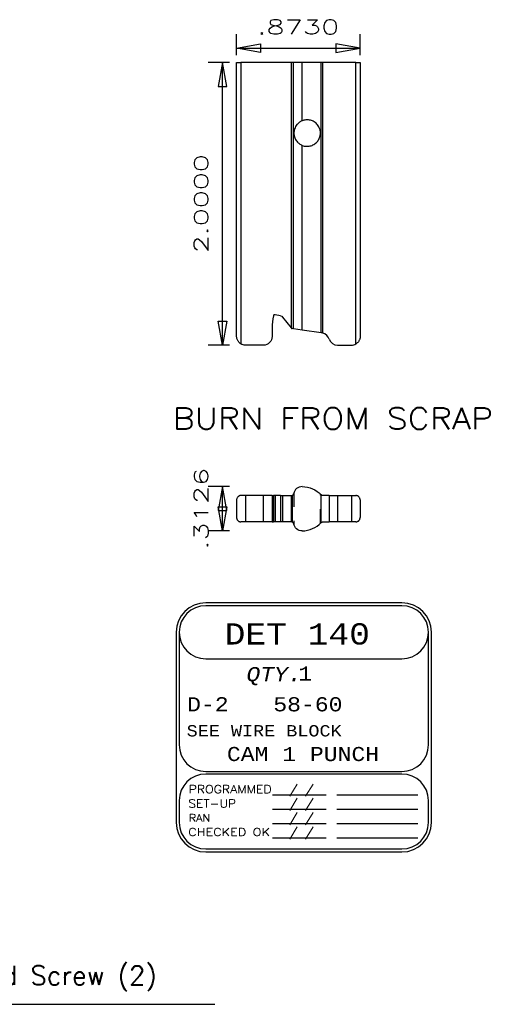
# Model space of a CAD drawing. Header units: inches. Extents: x 3 to 289, y 4 to 291.
# Tile 112 of 256: x 94.65 to 97.98, y 70.76 to 77.72. Entities that reach past the tile are written whole.
import ezdxf
from ezdxf.enums import TextEntityAlignment as Align

# ---------------------------------------------------------------- set-up
doc = ezdxf.new("R2010")
doc.units = ezdxf.units.IN
doc.header["$LTSCALE"] = 0.5
doc.header["$MEASUREMENT"] = 0
doc.linetypes.add('HIDDEN', pattern=[0.225, 0.15, -0.075])
for name, color, linetype in [('DIE', 7, 'Continuous'), ('MFB', 7, 'Continuous'), ('PLOTVIEW1', 7, 'Continuous')]:
    doc.layers.add(name, color=color, linetype=linetype)
doc.styles.add('VERO0-Simplex', font='simplex_.ttf')
doc.styles.add('VERO2-Courier New', font='cour.ttf')
doc.styles.add('VERO3-RomanS', font='romans__.ttf')
doc.styles.add('VERO8-Courier New', font='couri.ttf')

# ---------------------------------------------------------------- blocks, each defined once
blk = doc.blocks.new('ArrowheadClosed')
at = {"color": 0}
for p, q in [((0, 0), (-1, 0.176)), ((-1, 0.176), (-1, -0.176)), ((-1, -0.176), (0, 0))]:
    blk.add_line(p, q, dxfattribs=at)

msp = doc.modelspace()

# ---------------------------------------------------------------- linework, layer by layer
at = {"layer": 'DIE', "color": 56, "linetype": 'Continuous'}
for p, q in [((96.1818, 77.4691), (96.1818, 77.6191)), ((97.0548, 77.4691), (97.0548, 77.6191)), ((96.1818, 77.5191), (97.0548, 77.5191)), ((96.1318, 77.4191), (95.9818, 77.4191)), ((96.0818, 75.4191), (96.0818, 77.4191)), ((96.1318, 75.4191), (95.9818, 75.4191)), ((96.1318, 74.4191), (95.9818, 74.4191)), ((96.0818, 74.1064), (96.0818, 74.4191)), ((96.1318, 74.1064), (95.9818, 74.1064))]:
    msp.add_line(p, q, dxfattribs=at)
at = {"layer": 'DIE', "color": 9, "linetype": 'Continuous'}
for p, q in [((96.1818, 75.4816), (96.1818, 77.4191)), ((96.1818, 77.4191), (96.2118, 77.4191)), ((96.5695, 77.4191), (96.2118, 77.4191)), ((96.5853, 77.4191), (96.5695, 77.4191)), ((96.6463, 77.4191), (96.5853, 77.4191)), ((96.6464, 77.4191), (96.6463, 77.4191)), ((96.7802, 77.4191), (96.6464, 77.4191)), ((96.7919, 77.4191), (96.7802, 77.4191)), ((97.0248, 77.4191), (96.7919, 77.4191)), ((97.0248, 77.4191), (97.0548, 77.4191)), ((97.0548, 77.4191), (97.0548, 75.4704)), ((96.6579, 77.01), (96.6521, 77.0083)), ((96.6642, 77.0113), (96.6579, 77.01)), ((96.6707, 77.0123), (96.6642, 77.0113)), ((96.6771, 77.0127), (96.6707, 77.0123)), ((96.6835, 77.0128), (96.6771, 77.0127)), ((96.6899, 77.0124), (96.6835, 77.0128)), ((96.6971, 77.0114), (96.6899, 77.0124)), ((96.7042, 77.0099), (96.6971, 77.0114)), ((96.7111, 77.0078), (96.7042, 77.0099)), ((96.5893, 76.9393), (96.5883, 76.934)), ((96.5906, 76.9444), (96.5893, 76.9393)), ((96.5921, 76.9494), (96.5906, 76.9444)), ((96.5951, 76.9571), (96.5921, 76.9494)), ((96.5988, 76.9646), (96.5951, 76.9571)), ((96.6033, 76.9717), (96.5988, 76.9646)), ((96.6084, 76.9786), (96.6033, 76.9717)), ((96.6125, 76.9832), (96.6084, 76.9786)), ((96.617, 76.9877), (96.6125, 76.9832)), ((96.6219, 76.992), (96.617, 76.9877)), ((96.6271, 76.9959), (96.6219, 76.992)), ((96.6307, 76.9983), (96.6271, 76.9959)), ((96.6344, 77.0005), (96.6307, 76.9983)), ((96.6383, 77.0026), (96.6344, 77.0005)), ((96.6423, 77.0045), (96.6383, 77.0026)), ((96.6463, 77.0063), (96.6423, 77.0045)), ((96.6464, 77.0063), (96.6463, 77.0063)), ((96.6521, 77.0083), (96.6464, 77.0063)), ((96.7177, 77.0053), (96.7111, 77.0078)), ((96.724, 77.0023), (96.7177, 77.0053)), ((96.731, 76.9983), (96.724, 77.0023)), ((96.7376, 76.9937), (96.731, 76.9983)), ((96.7437, 76.9886), (96.7376, 76.9937)), ((96.7494, 76.983), (96.7437, 76.9886)), ((96.7545, 76.977), (96.7494, 76.983)), ((96.7591, 76.9706), (96.7545, 76.977)), ((96.7632, 76.9638), (96.7591, 76.9706)), ((96.7668, 76.9565), (96.7632, 76.9638)), ((96.7688, 76.9515), (96.7668, 76.9565)), ((96.7705, 76.9463), (96.7688, 76.9515)), ((96.772, 76.9409), (96.7705, 76.9463)), ((96.7732, 76.9354), (96.772, 76.9409)), ((96.5872, 76.9229), (96.5871, 76.9205)), ((96.5871, 76.9205), (96.5871, 76.918)), ((96.5871, 76.918), (96.5871, 76.9155)), ((96.5871, 76.9155), (96.5873, 76.9131)), ((96.5873, 76.9258), (96.5872, 76.9229)), ((96.5876, 76.9286), (96.5873, 76.9258)), ((96.5873, 76.9131), (96.5876, 76.9096)), ((96.5879, 76.9313), (96.5876, 76.9286)), ((96.5876, 76.9096), (96.588, 76.9062)), ((96.5883, 76.934), (96.5879, 76.9313)), ((96.588, 76.9062), (96.5885, 76.9029)), ((96.5885, 76.9029), (96.5891, 76.8997)), ((96.5891, 76.8997), (96.5909, 76.8926)), ((96.5909, 76.8926), (96.5932, 76.8858)), ((96.5932, 76.8858), (96.5959, 76.8793)), ((96.5959, 76.8793), (96.5992, 76.873)), ((96.5992, 76.873), (96.6029, 76.8669)), ((96.7597, 76.8685), (96.7633, 76.8745)), ((96.7633, 76.8745), (96.7665, 76.8809)), ((96.7665, 76.8809), (96.7691, 76.8876)), ((96.7691, 76.8876), (96.7709, 76.8932)), ((96.7709, 76.8932), (96.7724, 76.899)), ((96.7724, 76.899), (96.7735, 76.905)), ((96.7739, 76.9306), (96.7732, 76.9354)), ((96.7735, 76.905), (96.7742, 76.911)), ((96.7743, 76.9257), (96.7739, 76.9306)), ((96.7742, 76.911), (96.7745, 76.9159)), ((96.7746, 76.9208), (96.7743, 76.9257)), ((96.7745, 76.9159), (96.7746, 76.9208)), ((96.6029, 76.8669), (96.6072, 76.8611)), ((96.6072, 76.8611), (96.612, 76.8555)), ((96.612, 76.8555), (96.6173, 76.8502)), ((96.6173, 76.8502), (96.6213, 76.8467)), ((96.6213, 76.8467), (96.6256, 76.8433)), ((96.6256, 76.8433), (96.6301, 76.8402)), ((96.6301, 76.8402), (96.6349, 76.8374)), ((96.6349, 76.8374), (96.6386, 76.8354)), ((96.6386, 76.8354), (96.6424, 76.8335)), ((96.6424, 76.8335), (96.6463, 76.8319)), ((96.6463, 76.8319), (96.6464, 76.8319)), ((96.6464, 76.8319), (96.6532, 76.8295)), ((96.6532, 76.8295), (96.6601, 76.8276)), ((96.6601, 76.8276), (96.6672, 76.8263)), ((96.6672, 76.8263), (96.6743, 76.8256)), ((96.6743, 76.8256), (96.6814, 76.8253)), ((96.6814, 76.8253), (96.6884, 76.8256)), ((96.6884, 76.8256), (96.6954, 76.8265)), ((96.6954, 76.8265), (96.7022, 76.8278)), ((96.7022, 76.8278), (96.7089, 76.8296)), ((96.7089, 76.8296), (96.7155, 76.832)), ((96.7155, 76.832), (96.7218, 76.8348)), ((96.7218, 76.8348), (96.7279, 76.838)), ((96.7279, 76.838), (96.7344, 76.8421)), ((96.7344, 76.8421), (96.7405, 76.8467)), ((96.7405, 76.8467), (96.7462, 76.8518)), ((96.7462, 76.8518), (96.7514, 76.8574)), ((96.7514, 76.8574), (96.7558, 76.8627)), ((96.7558, 76.8627), (96.7597, 76.8685)), ((96.4921, 75.6276), (96.4534, 75.6344)), ((96.5075, 75.6182), (96.5669, 75.5411)), ((96.1818, 75.4813), (96.1818, 75.4816)), ((96.182, 75.477), (96.1818, 75.4813)), ((96.1825, 75.4727), (96.182, 75.477)), ((96.4333, 75.5404), (96.4333, 75.4816)), ((96.5695, 75.5385), (96.5703, 75.5381)), ((96.5703, 75.5381), (96.571, 75.5376)), ((96.571, 75.5376), (96.5718, 75.5373)), ((96.5718, 75.5373), (96.5726, 75.5369)), ((96.5726, 75.5369), (96.5732, 75.5367)), ((96.5732, 75.5367), (96.5738, 75.5366)), ((96.5738, 75.5366), (96.5745, 75.5364)), ((96.5745, 75.5364), (96.5751, 75.5363)), ((96.5853, 75.5349), (96.5751, 75.5363)), ((96.6463, 75.5263), (96.5853, 75.5349)), ((96.6464, 75.5263), (96.6463, 75.5263)), ((96.7802, 75.5075), (96.6464, 75.5263)), ((96.7804, 75.5075), (96.7802, 75.5075)), ((96.7811, 75.5074), (96.7804, 75.5075)), ((96.7819, 75.5073), (96.7811, 75.5074)), ((96.7826, 75.5071), (96.7819, 75.5073)), ((96.7834, 75.507), (96.7826, 75.5071)), ((96.7842, 75.5068), (96.7834, 75.507)), ((96.7854, 75.5066), (96.7842, 75.5068)), ((96.7866, 75.5063), (96.7854, 75.5066)), ((96.7879, 75.506), (96.7866, 75.5063)), ((96.7893, 75.5056), (96.7879, 75.506)), ((96.7906, 75.5053), (96.7893, 75.5056)), ((96.7919, 75.5049), (96.7906, 75.5053)), ((96.1835, 75.4673), (96.1825, 75.4727)), ((96.185, 75.4619), (96.1835, 75.4673)), ((96.1871, 75.4566), (96.185, 75.4619)), ((96.1896, 75.4514), (96.1871, 75.4566)), ((96.1918, 75.4478), (96.1896, 75.4514)), ((96.1942, 75.4442), (96.1918, 75.4478)), ((96.1969, 75.4408), (96.1942, 75.4442)), ((96.2, 75.4375), (96.1969, 75.4408)), ((96.2021, 75.4355), (96.2, 75.4375)), ((96.2044, 75.4335), (96.2021, 75.4355)), ((96.2068, 75.4316), (96.2044, 75.4335)), ((96.2093, 75.4298), (96.2068, 75.4316)), ((96.2118, 75.4282), (96.2093, 75.4298)), ((96.3708, 75.4191), (96.2443, 75.4191)), ((96.8952, 75.4191), (96.9933, 75.4191)), ((97.0276, 75.4293), (97.0248, 75.4276)), ((97.0303, 75.4312), (97.0276, 75.4293)), ((97.0328, 75.4331), (97.0303, 75.4312)), ((97.0355, 75.4355), (97.0328, 75.4331)), ((97.0381, 75.4379), (97.0355, 75.4355)), ((97.0404, 75.4405), (97.0381, 75.4379)), ((97.0426, 75.4431), (97.0404, 75.4405)), ((97.0451, 75.4465), (97.0426, 75.4431)), ((97.0473, 75.4501), (97.0451, 75.4465)), ((97.0492, 75.4536), (97.0473, 75.4501)), ((97.0509, 75.4572), (97.0492, 75.4536)), ((97.0523, 75.4608), (97.0509, 75.4572)), ((97.0529, 75.4628), (97.0523, 75.4608)), ((97.0535, 75.4648), (97.0529, 75.4628)), ((97.054, 75.4667), (97.0535, 75.4648)), ((97.0544, 75.4684), (97.054, 75.4667)), ((97.0545, 75.4689), (97.0544, 75.4684)), ((97.0546, 75.4693), (97.0545, 75.4689)), ((97.0547, 75.4697), (97.0546, 75.4693)), ((97.0548, 75.47), (97.0547, 75.4697)), ((97.0548, 75.4704), (97.0548, 75.4704)), ((97.0548, 75.4704), (97.0548, 75.4704)), ((97.0548, 75.4704), (97.0548, 75.4703)), ((97.0548, 75.4703), (97.0548, 75.4702)), ((97.0548, 75.4702), (97.0548, 75.47)), ((96.6464, 74.4191), (96.6463, 74.4191)), ((96.182, 74.3289), (96.1818, 74.3259)), ((96.1818, 74.3259), (96.1818, 74.3258)), ((96.1818, 74.3258), (96.1818, 74.1998)), ((96.1825, 74.3319), (96.182, 74.3289)), ((96.1835, 74.3357), (96.1825, 74.3319)), ((96.1851, 74.3393), (96.1835, 74.3357)), ((96.1871, 74.3427), (96.1851, 74.3393)), ((96.1896, 74.3459), (96.1871, 74.3427)), ((96.1918, 74.3481), (96.1896, 74.3459)), ((96.1943, 74.3501), (96.1918, 74.3481)), ((96.197, 74.3518), (96.1943, 74.3501)), ((96.2, 74.3533), (96.197, 74.3518)), ((96.2018, 74.354), (96.2, 74.3533)), ((96.2037, 74.3546), (96.2018, 74.354)), ((96.2057, 74.3551), (96.2037, 74.3546)), ((96.2076, 74.3555), (96.2057, 74.3551)), ((96.2097, 74.3557), (96.2076, 74.3555)), ((96.2118, 74.3558), (96.2097, 74.3557)), ((96.2443, 74.3558), (96.2118, 74.3558)), ((96.3708, 74.3558), (96.2443, 74.3558)), ((96.4333, 74.3558), (96.3708, 74.3558)), ((96.4333, 74.3558), (96.4333, 74.1698)), ((96.4333, 74.3558), (96.4333, 74.1698)), ((96.4333, 74.3558), (96.4418, 74.3558)), ((96.4534, 74.3558), (96.4418, 74.3558)), ((96.4921, 74.3558), (96.4534, 74.3558)), ((96.4921, 74.3558), (96.5075, 74.3558)), ((96.5075, 74.3558), (96.5669, 74.3558)), ((96.5669, 74.3558), (96.5695, 74.3558)), ((96.5695, 74.3558), (96.5703, 74.3558)), ((96.5703, 74.3558), (96.571, 74.3558)), ((96.571, 74.3558), (96.5718, 74.3559)), ((96.5718, 74.3559), (96.5726, 74.3561)), ((96.5726, 74.3561), (96.5732, 74.3562)), ((96.5732, 74.3562), (96.5738, 74.3563)), ((96.5738, 74.3563), (96.5745, 74.3565)), ((96.5745, 74.3565), (96.5751, 74.3567)), ((96.7804, 74.3606), (96.7802, 74.3608)), ((96.7811, 74.3599), (96.7804, 74.3606)), ((96.7819, 74.3592), (96.7811, 74.3599)), ((96.7826, 74.3587), (96.7819, 74.3592)), ((96.7834, 74.3582), (96.7826, 74.3587)), ((96.7842, 74.3577), (96.7834, 74.3582)), ((96.7854, 74.3571), (96.7842, 74.3577)), ((96.7866, 74.3566), (96.7854, 74.3571)), ((96.7879, 74.3562), (96.7866, 74.3566)), ((96.7893, 74.356), (96.7879, 74.3562)), ((96.7906, 74.3558), (96.7893, 74.356)), ((96.7919, 74.3558), (96.7906, 74.3558)), ((96.836, 74.3558), (96.7919, 74.3558)), ((96.836, 74.3558), (96.8952, 74.3558)), ((96.8952, 74.3558), (96.9933, 74.3558)), ((96.9933, 74.3558), (97.0248, 74.3558)), ((97.0276, 74.3556), (97.0248, 74.3558)), ((97.0303, 74.3553), (97.0276, 74.3556)), ((97.0328, 74.3547), (97.0303, 74.3553)), ((97.0355, 74.3538), (97.0328, 74.3547)), ((97.0381, 74.3527), (97.0355, 74.3538)), ((97.0404, 74.3514), (97.0381, 74.3527)), ((97.0426, 74.3499), (97.0404, 74.3514)), ((97.0451, 74.3479), (97.0426, 74.3499)), ((97.0473, 74.3457), (97.0451, 74.3479)), ((97.0492, 74.3432), (97.0473, 74.3457)), ((97.0509, 74.3406), (97.0492, 74.3432)), ((97.0523, 74.3379), (97.0509, 74.3406)), ((97.0529, 74.3362), (97.0523, 74.3379)), ((97.0535, 74.3345), (97.0529, 74.3362)), ((97.054, 74.3326), (97.0535, 74.3345)), ((97.0544, 74.3306), (97.054, 74.3326)), ((97.0545, 74.33), (97.0544, 74.3306)), ((97.0546, 74.3293), (97.0545, 74.33)), ((97.0547, 74.3286), (97.0546, 74.3293)), ((97.0548, 74.3279), (97.0547, 74.3286)), ((97.0548, 74.3275), (97.0548, 74.3279)), ((97.0548, 74.327), (97.0548, 74.3275)), ((97.0548, 74.3266), (97.0548, 74.327)), ((97.0548, 74.3262), (97.0548, 74.3266)), ((97.0548, 74.3258), (97.0548, 74.3262)), ((97.0548, 74.3258), (97.0548, 74.1998)), ((96.1818, 74.1998), (96.1818, 74.1996)), ((96.1818, 74.1996), (96.182, 74.1966)), ((96.182, 74.1966), (96.1825, 74.1936)), ((96.1825, 74.1936), (96.1835, 74.1899)), ((96.1835, 74.1899), (96.185, 74.1864)), ((96.185, 74.1864), (96.1863, 74.184)), ((96.1863, 74.184), (96.1878, 74.1818)), ((96.1878, 74.1818), (96.1896, 74.1796)), ((96.1896, 74.1796), (96.1917, 74.1775)), ((96.1917, 74.1775), (96.1941, 74.1755)), ((96.1941, 74.1755), (96.1959, 74.1743)), ((96.1959, 74.1743), (96.1979, 74.1732)), ((96.1979, 74.1732), (96.2, 74.1722)), ((96.2, 74.1722), (96.2026, 74.1712)), ((96.2026, 74.1712), (96.2054, 74.1704)), ((96.2054, 74.1704), (96.2075, 74.1701)), ((96.2075, 74.1701), (96.2096, 74.1698)), ((96.2096, 74.1698), (96.2118, 74.1698)), ((96.2443, 74.1698), (96.2118, 74.1698)), ((96.3708, 74.1698), (96.2443, 74.1698)), ((96.4333, 74.1698), (96.3708, 74.1698)), ((96.4333, 74.1698), (96.4418, 74.1698)), ((96.4534, 74.1698), (96.4418, 74.1698)), ((96.4921, 74.1698), (96.4534, 74.1698)), ((96.5075, 74.1698), (96.4921, 74.1698)), ((96.5669, 74.1698), (96.5075, 74.1698)), ((96.5695, 74.1698), (96.5669, 74.1698)), ((96.5701, 74.1697), (96.5695, 74.1698)), ((96.5706, 74.1697), (96.5701, 74.1697)), ((96.5712, 74.1697), (96.5706, 74.1697)), ((96.5718, 74.1696), (96.5712, 74.1697)), ((96.5723, 74.1695), (96.5718, 74.1696)), ((96.5729, 74.1694), (96.5723, 74.1695)), ((96.5734, 74.1693), (96.5729, 74.1694)), ((96.5743, 74.169), (96.5734, 74.1693)), ((96.5751, 74.1688), (96.5743, 74.169)), ((96.7802, 74.1647), (96.7804, 74.1649)), ((96.7804, 74.1649), (96.7814, 74.1658)), ((96.7814, 74.1658), (96.7824, 74.1666)), ((96.7824, 74.1666), (96.7835, 74.1674)), ((96.7835, 74.1674), (96.7847, 74.168)), ((96.7847, 74.168), (96.7859, 74.1686)), ((96.7859, 74.1686), (96.7871, 74.169)), ((96.7871, 74.169), (96.7884, 74.1694)), ((96.7884, 74.1694), (96.7897, 74.1696)), ((96.7897, 74.1696), (96.7908, 74.1697)), ((96.7908, 74.1697), (96.7919, 74.1698)), ((96.7919, 74.1698), (96.836, 74.1698)), ((96.8952, 74.1698), (96.836, 74.1698)), ((96.9933, 74.1698), (96.8952, 74.1698)), ((97.0248, 74.1698), (96.9933, 74.1698)), ((97.0248, 74.1698), (97.0274, 74.1699)), ((97.0274, 74.1699), (97.03, 74.1702)), ((97.03, 74.1702), (97.0324, 74.1707)), ((97.0324, 74.1707), (97.0347, 74.1714)), ((97.0347, 74.1714), (97.0369, 74.1723)), ((97.0369, 74.1723), (97.0399, 74.1738)), ((97.0399, 74.1738), (97.0426, 74.1756)), ((97.0426, 74.1756), (97.045, 74.1776)), ((97.045, 74.1776), (97.0472, 74.1797)), ((97.0472, 74.1797), (97.0491, 74.1821)), ((97.0491, 74.1821), (97.0508, 74.1847)), ((97.0508, 74.1847), (97.0522, 74.1875)), ((97.0522, 74.1875), (97.0534, 74.1905)), ((97.0534, 74.1905), (97.0538, 74.1921)), ((97.0538, 74.1921), (97.0542, 74.1937)), ((97.0542, 74.1937), (97.0544, 74.1945)), ((97.0544, 74.1945), (97.0545, 74.1952)), ((97.0545, 74.1952), (97.0546, 74.196)), ((97.0546, 74.196), (97.0547, 74.1969)), ((97.0547, 74.1969), (97.0548, 74.1978)), ((97.0548, 74.1992), (97.0548, 74.1998)), ((97.0548, 74.1987), (97.0548, 74.1992)), ((97.0548, 74.1983), (97.0548, 74.1987)), ((97.0548, 74.1978), (97.0548, 74.1983)), ((96.6463, 74.1065), (96.6464, 74.1065))]:
    msp.add_line(p, q, dxfattribs=at)
at = {"layer": 'DIE', "color": 4, "linetype": 'Continuous'}
for p, q in [((96.2118, 77.4191), (96.2118, 75.4282)), ((96.5695, 75.5385), (96.5695, 77.4191)), ((96.5853, 75.5349), (96.5853, 77.4191)), ((96.6463, 77.0063), (96.6463, 77.4191)), ((96.6464, 77.0063), (96.6464, 77.4191)), ((96.7802, 75.5075), (96.7802, 77.4191)), ((96.7919, 75.5049), (96.7919, 77.4191)), ((97.0248, 75.4276), (97.0248, 77.4191)), ((96.6463, 75.5263), (96.6463, 76.8319)), ((96.6464, 75.5263), (96.6464, 76.8319)), ((96.2443, 74.3558), (96.2443, 74.1698)), ((96.3708, 74.3558), (96.3708, 74.1698)), ((96.4418, 74.3558), (96.4418, 74.1698)), ((96.4534, 74.3558), (96.4534, 74.1698)), ((96.4921, 74.3558), (96.4921, 74.1698)), ((96.5075, 74.3558), (96.5075, 74.1698)), ((96.5669, 74.3558), (96.5669, 74.1698)), ((96.5751, 74.3567), (96.5751, 74.1688)), ((96.7804, 74.1649), (96.7804, 74.3606)), ((96.836, 74.3558), (96.836, 74.1698)), ((96.8952, 74.3558), (96.8952, 74.1698)), ((96.9933, 74.3558), (96.9933, 74.1698))]:
    msp.add_line(p, q, dxfattribs=at)
at = {"layer": 'DIE', "color": 254, "linetype": 'HIDDEN'}
for p, q in [((96.5871, 74.3765), (96.5871, 74.149)), ((96.7746, 74.1589), (96.7746, 74.3666))]:
    msp.add_line(p, q, dxfattribs=at)
at = {"layer": 'DIE', "color": 9, "linetype": 'Continuous'}
for centre, radius, start, end in [((96.8714, 75.5404), 0.4382, 168.65915, 180.00001), ((96.4516, 75.6246), 0.01, 79.97423, 168.65915), ((96.5768, 75.5487), 0.0125, 217.58852, 234.41436), ((96.7708, 75.4393), 0.0689, 18.78492, 72.21843), ((96.8952, 75.4816), 0.0625, 198.78492, 270), ((96.9933, 75.4816), 0.0625, 270, 300.26499), ((96.5695, 74.3718), 0.016, 290.23646, 350.19766), ((96.6447, 74.3588), 0.0603, 88.46721, 170.19766), ((96.6458, 74.2906), 0.1842, 270.1745, 316.86346)]:
    msp.add_arc(centre, radius, start, end, dxfattribs=at)
at = {"layer": 'DIE', "color": 9, "linetype": 'Continuous', "extrusion": (0, 0, -1)}
for centre, radius, start, end in [((-96.4877, 75.6029), 0.025, 100.02577, 142.41148), ((-96.3708, 75.4816), 0.0625, 179.99999, 270), ((-96.2443, 75.4816), 0.0625, 270, 301.33225), ((-96.6458, 74.2349), 0.1842, 90.1745, 136.86346), ((-96.5695, 74.1538), 0.016, 110.23646, 170.19766), ((-96.6447, 74.1667), 0.0603, 268.46721, 350.19766)]:
    msp.add_arc(centre, radius, start, end, dxfattribs=at)
at = {"layer": 'MFB', "color": 56, "linetype": 'Continuous'}
msp.add_line((92.1076, 70.7581), (96.0276, 70.7581), dxfattribs=at)
at = {"layer": 'PLOTVIEW1', "color": 7, "linetype": 'Continuous'}
for p, q in [((97.3508, 73.5976), (95.9633, 73.5976)), ((97.3508, 73.5766), (95.9633, 73.5766)), ((95.7548, 73.3891), (95.7548, 72.0439)), ((95.7758, 73.3891), (95.7758, 72.5923)), ((97.5383, 72.5923), (97.5383, 73.3891)), ((97.5593, 72.0439), (97.5593, 73.3891)), ((95.9633, 73.2016), (97.3508, 73.2016)), ((95.9633, 72.4048), (97.3508, 72.4048)), ((97.3508, 72.386), (95.9633, 72.386)), ((96.4348, 72.2394), (96.8161, 72.2394)), ((96.8917, 72.2394), (97.4626, 72.2394)), ((95.7758, 72.1985), (95.7758, 72.0439)), ((96.4348, 72.1382), (96.8161, 72.1382)), ((96.8917, 72.1382), (97.4626, 72.1382)), ((97.5383, 72.0439), (97.5383, 72.1985)), ((96.4348, 72.037), (96.8161, 72.037)), ((96.8917, 72.037), (97.4626, 72.037)), ((96.4348, 71.9358), (96.8161, 71.9358)), ((96.8917, 71.9358), (97.4626, 71.9358)), ((95.9633, 71.8564), (97.3508, 71.8564)), ((95.9633, 71.8354), (97.3508, 71.8354))]:
    msp.add_line(p, q, dxfattribs=at)
for centre, radius, start, end in [((95.9633, 73.3891), 0.2085, 90, 180), ((97.3508, 73.3891), 0.2085, 0, 90), ((95.9633, 73.3891), 0.1875, 90, 180), ((95.9633, 73.3891), 0.1875, 90, 270), ((97.3508, 73.3891), 0.1875, 0, 90), ((97.3508, 73.3891), 0.1875, 270, 90), ((95.9633, 72.5923), 0.1875, 180, 270), ((97.3508, 72.5923), 0.1875, 270, 0), ((95.9633, 72.1985), 0.1875, 90, 180), ((97.3508, 72.1985), 0.1875, 0, 90), ((95.9633, 72.0439), 0.2085, 180, 270), ((95.9633, 72.0439), 0.1875, 180, 270), ((97.3508, 72.0439), 0.1875, 270, 0), ((97.3508, 72.0439), 0.2085, 270, 0)]:
    msp.add_arc(centre, radius, start, end, dxfattribs=at)

# ---------------------------------------------------------------- block references
at = {"layer": 'DIE', "color": 56, "linetype": 'Continuous', "extrusion": (0, 0, -1), "xscale": 0.170138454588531, "yscale": 0.170138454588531, "zscale": 0.170138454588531}
msp.add_blockref('ArrowheadClosed', (-96.1818, 77.5191), dxfattribs=at)
at = {"layer": 'DIE', "color": 56, "linetype": 'Continuous', "xscale": 0.170138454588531, "yscale": 0.170138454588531, "zscale": 0.170138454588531}
msp.add_blockref('ArrowheadClosed', (97.0548, 77.5191), dxfattribs=at)
at = {"layer": 'DIE', "color": 56, "linetype": 'Continuous', "xscale": 0.170138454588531, "yscale": 0.170138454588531, "zscale": 0.170138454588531, "rotation": 90}
for p in [(96.0818, 77.4191), (96.0818, 74.4191)]:
    msp.add_blockref('ArrowheadClosed', p, dxfattribs=at)
at = {"layer": 'DIE', "color": 56, "linetype": 'Continuous', "extrusion": (0, 0, -1), "xscale": 0.170138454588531, "yscale": 0.170138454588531, "zscale": 0.170138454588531, "rotation": 270}
for p in [(-96.0818, 75.4191), (-96.0818, 74.1064)]:
    msp.add_blockref('ArrowheadClosed', p, dxfattribs=at)

# ---------------------------------------------------------------- texts
at = {"layer": 'DIE', "color": 230, "linetype": 'Continuous', "style": 'VERO0-Simplex', "width": 1.376302}
msp.add_text('.8730', height=0.1, dxfattribs=at).set_placement((96.3283, 77.6191), (96.9083, 77.6191), align=Align.FIT)
at = {"layer": 'DIE', "color": 230, "linetype": 'Continuous', "style": 'VERO0-Simplex'}
for s, width, p, p2 in [('2.0000', 1.358929, (95.9818, 76.0691), (95.9818, 76.7691)), ('.3126', 1.440535, (95.9818, 73.9728), (95.9818, 74.5528))]:
    msp.add_text(s, height=0.1, rotation=90, dxfattribs=dict(at, width=width)).set_placement(p, p2, align=Align.FIT)
at = {"layer": 'MFB', "color": 7, "linetype": 'Continuous', "style": 'VERO0-Simplex', "width": 1.00083}
msp.add_text('BURN FROM SCRAP', height=0.15, dxfattribs=at).set_placement((95.7291, 74.826), (97.9952, 74.826), align=Align.FIT)
at = {"layer": 'MFB', "color": 7, "linetype": 'Continuous', "insert": (92.2076, 71.1581), "char_height": 0.134375, "attachment_point": 1, "line_spacing_factor": 0.575, "style": 'VERO0-Simplex'}
msp.add_mtext('Drill & Counterboring\\P5/16 x 18 UNC Cap Head Screw (2)', dxfattribs=at)
at = {"layer": 'PLOTVIEW1', "color": 7, "linetype": 'Continuous'}
for s, height, style, width, p, p2 in [('DET 140', 0.15, 'VERO2-Courier New', 0.931388, (96.0973, 73.3024), (97.1246, 73.3024)), ('QTY.', 0.1, 'VERO8-Courier New', 0.931388, (96.2512, 73.0426), (96.6425, 73.0426)), ('1', 0.1, 'VERO2-Courier New', 0.931388, (96.6187, 73.0474), (96.7166, 73.0474)), ('D-2', 0.1, 'VERO2-Courier New', 0.931388, (95.832, 72.8297), (96.1255, 72.8297)), ('58-60', 0.1, 'VERO2-Courier New', 0.931388, (96.4413, 72.8297), (96.9305, 72.8297)), ('SEE WIRE BLOCK', 0.08, 'VERO2-Courier New', 0.931388, (95.8287, 72.6523), (96.9244, 72.6523)), ('CAM 1 PUNCH', 0.1, 'VERO2-Courier New', 0.931388, (96.1132, 72.4782), (97.1894, 72.4782)), ('PROGRAMMED', 0.05748, 'VERO3-RomanS', 1.000726, (95.8428, 72.2503), (96.4295, 72.2503)), ('/ /', 0.05632, 'VERO3-RomanS', 0.999632, (96.5522, 72.2489), (96.7282, 72.2489)), ('SET-UP', 0.05651, 'VERO3-RomanS', 1.000387, (95.8403, 72.1497), (96.1777, 72.1497)), ('/ /', 0.05632, 'VERO3-RomanS', 0.999632, (96.5522, 72.1477), (96.7282, 72.1477)), ('RAN', 0.05162, 'VERO3-RomanS', 1.00058, (95.8432, 72.0505), (95.9949, 72.0505)), ('/ /', 0.05632, 'VERO3-RomanS', 0.999632, (96.5522, 72.0465), (96.7282, 72.0465)), ('CHECKED OK', 0.05484, 'VERO3-RomanS', 1.000182, (95.8402, 71.9485), (96.4178, 71.9485)), ('/ /', 0.05632, 'VERO3-RomanS', 0.999632, (96.5522, 71.9453), (96.7282, 71.9453))]:
    msp.add_text(s, height=height, dxfattribs=dict(at, style=style, width=width)).set_placement(p, p2, align=Align.FIT)

doc.saveas('drawing.dxf')
